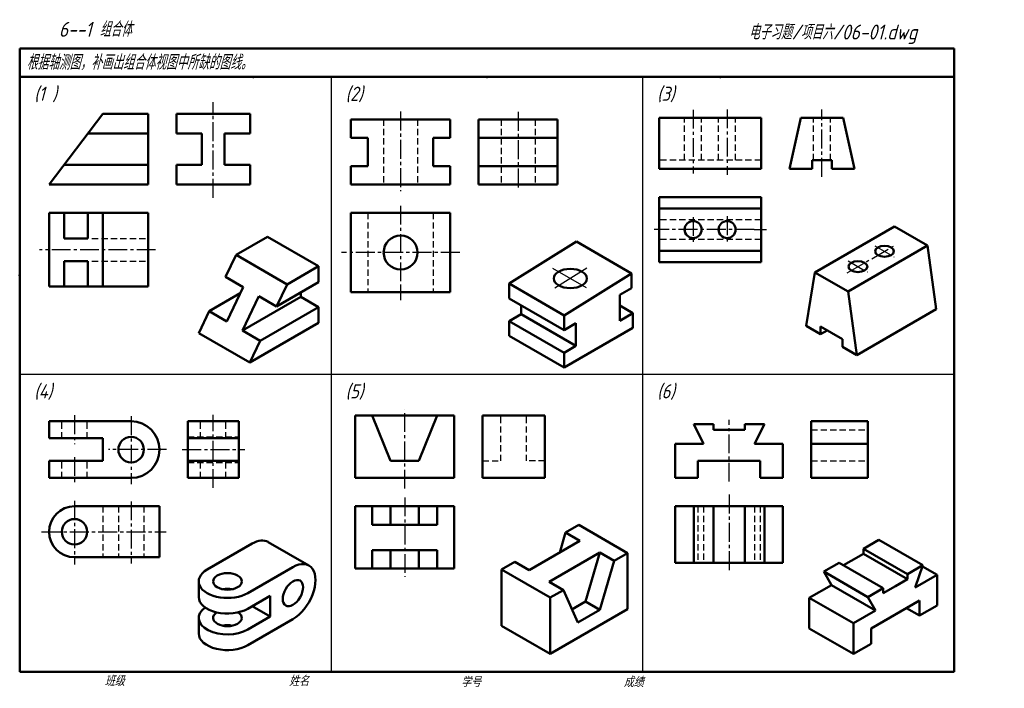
# Model space of a CAD drawing. Header units: millimetres. Extents: x 79 to 427, y 66 to 302.
import ezdxf

# ---------------------------------------------------------------- set-up
doc = ezdxf.new("R2010")
doc.units = ezdxf.units.MM
doc.header["$LTSCALE"] = 0.7
for name, pattern in [('CENTER2', [28.575, 19.05, -3.175, 3.175, -3.175]), ('DASHED2', [9.525, 6.35, -3.175]), ('HIDDEN2', [4.7625, 3.175, -1.5875])]:
    doc.linetypes.add(name, pattern=pattern)
for name, color, linetype, lineweight in [('文字层', 227, 'Continuous', 20), ('点画线层', 3, 'CENTER2', 25), ('答案层', 1, 'Continuous', 25), ('粗实线层', 7, 'Continuous', 50), ('虚线层', 2, 'DASHED2', 25)]:
    doc.layers.add(name, color=color, linetype=linetype, lineweight=lineweight)
doc.layers.add('细实线层', color=7, linetype='Continuous')
doc.styles.add('工程字体（斜）', font='gbeitc.shx', dxfattribs={"bigfont": 'gbcbig.shx'})
doc.styles.add('工程斜体', font='gbeitc.shx', dxfattribs={"bigfont": 'gbcbig.shx'})

msp = doc.modelspace()

# ---------------------------------------------------------------- linework, layer by layer
at = {"layer": '点画线层', "color": 7, "ltscale": 0.5}
for p, q in [((147.26, 239.34), (147.26, 273.07)), ((213.4, 269.82), (213.4, 241.74)), ((254.9, 269.66), (254.9, 242.22)), ((316.73, 270.45), (316.73, 247.96)), ((328.73, 270.56), (328.73, 247.41)), ((362.23, 246.8), (362.23, 270.56)), ((213.4, 236.56), (213.4, 208)), ((316.73, 232.55), (316.73, 223.8)), ((328.73, 232.82), (328.73, 223.87)), ((338.27, 228.13), (303, 228.13)), ((371.15, 212.87), (388.25, 222.75)), ((126.9, 221.03), (85.92, 221.03)), ((234.34, 220.03), (192.56, 220.03)), ((380.94, 222.43), (387.69, 218.53)), ((371.52, 217.07), (378.27, 213.17)), ((214.88, 136.72), (214.88, 164.51)), ((98.26, 162.66), (98.26, 152.37)), ((118.26, 162.23), (118.26, 138.32)), ((329.46, 139.19), (329.46, 160.97)), ((130.71, 150.47), (110.27, 150.47)), ((136.34, 150.47), (158.48, 150.47)), ((98.26, 147.85), (98.26, 138.16)), ((98.26, 132.39), (98.26, 109.97)), ((118.26, 132.22), (118.26, 110.29)), ((214.88, 133.61), (214.88, 105.55)), ((329.46, 134.61), (329.46, 107.73)), ((86.64, 121.47), (130.59, 121.47))]:
    msp.add_line(p, q, dxfattribs=at)
at = {"layer": '点画线层', "color": 7}
for p, q in [((338.27, 228.13), (342.6, 228.13)), ((213.4, 208), (213.4, 203.2))]:
    msp.add_line(p, q, dxfattribs=at)
at = {"layer": '点画线层', "color": 1, "ltscale": 0.5}
msp.add_line((147.26, 136.96), (147.26, 162.76), dxfattribs=at)
at = {"layer": '答案层', "linetype": 'HIDDEN2'}
for p, q in [((207.4, 267.03), (207.4, 244.03)), ((219.4, 267.03), (219.4, 244.03)), ((313.73, 252.63), (313.73, 267.63)), ((319.73, 252.63), (319.73, 267.63)), ((325.73, 252.63), (325.73, 267.63)), ((331.73, 252.63), (331.73, 267.63)), ((359.23, 252.63), (359.23, 267.63)), ((365.23, 252.63), (365.23, 267.63)), ((340.73, 252.63), (304.73, 252.63)), ((201.9, 234.03), (201.9, 206.03)), ((224.9, 234.03), (224.9, 206.03)), ((340.73, 231.63), (304.73, 231.63)), ((104.44, 225.03), (124.26, 225.03)), ((340.73, 224.63), (304.73, 224.63)), ((104.44, 217.03), (124.26, 217.03)), ((142.76, 154.47), (142.76, 160.47)), ((151.76, 154.47), (151.76, 160.47)), ((358.46, 157.47), (378.46, 157.47)), ((138.26, 154.97), (156.26, 154.97)), ((142.76, 140.47), (142.76, 146.47)), ((151.76, 140.47), (151.76, 146.47)), ((358.46, 146.47), (378.46, 146.47)), ((138.26, 145.97), (156.26, 145.97)), ((108.26, 130.47), (108.26, 112.47)), ((113.76, 130.47), (113.76, 112.47)), ((122.76, 130.47), (122.76, 112.47)), ((318.46, 130.47), (318.46, 110.47)), ((320.46, 130.47), (320.46, 110.47)), ((338.46, 130.47), (338.46, 110.47)), ((340.46, 130.47), (340.46, 110.47))]:
    msp.add_line(p, q, dxfattribs=at)
at = {"layer": '答案层', "lineweight": 50}
for p, q in [((124.26, 262.03), (102.94, 262.03)), ((240.9, 260.53), (268.9, 260.53)), ((124.26, 251.03), (94.58, 251.03)), ((240.9, 250.53), (268.9, 250.53)), ((94.58, 234.03), (94.58, 225.03)), ((102.94, 234.03), (102.94, 225.03)), ((108.26, 234.03), (108.26, 208.03)), ((340.73, 235.63), (304.73, 235.63)), ((102.94, 225.03), (94.58, 225.03)), ((340.73, 220.63), (304.73, 220.63)), ((102.94, 217.03), (94.58, 217.03)), ((94.58, 217.03), (94.58, 208.03)), ((102.94, 217.03), (102.94, 208.03)), ((203.38, 162.47), (226.38, 162.47)), ((138.26, 154.47), (156.26, 154.47)), ((358.46, 152.47), (378.46, 152.47)), ((138.26, 146.47), (156.26, 146.47)), ((203.38, 130.47), (203.38, 123.97)), ((209.88, 130.47), (209.88, 123.97)), ((219.88, 130.47), (219.88, 123.97)), ((226.38, 130.47), (226.38, 123.97)), ((316.96, 130.47), (316.96, 110.47)), ((323.96, 130.47), (323.96, 110.47)), ((334.96, 130.47), (334.96, 110.47)), ((341.96, 130.47), (341.96, 110.47)), ((226.38, 123.97), (203.38, 123.97)), ((226.38, 114.97), (203.38, 114.97)), ((203.38, 114.97), (203.38, 108.47)), ((209.88, 114.97), (209.88, 108.47)), ((219.88, 114.97), (219.88, 108.47)), ((226.38, 114.97), (226.38, 108.47))]:
    msp.add_line(p, q, dxfattribs=at)
at = {"layer": '粗实线层', "color": 7, "ltscale": 0.5}
for p, q in [((408.91, 292.03), (78.91, 292.03)), ((78.91, 292.03), (78.91, 282.03)), ((408.91, 282.03), (408.91, 292.03)), ((78.91, 282.03), (78.91, 72.03)), ((238.88, 282.03), (78.91, 282.03)), ((408.91, 282.03), (238.88, 282.03)), ((408.91, 72.03), (408.91, 282.03)), ((108.26, 269.03), (89.26, 244.03)), ((124.26, 269.03), (108.26, 269.03)), ((124.26, 244.03), (124.26, 269.03)), ((160.26, 269.03), (134.26, 269.03)), ((134.26, 269.03), (134.26, 262.03)), ((160.26, 269.03), (160.26, 262.03)), ((230.9, 267.03), (195.9, 267.03)), ((195.9, 267.03), (195.9, 260.53)), ((230.9, 260.53), (230.9, 267.03)), ((268.9, 267.03), (240.9, 267.03)), ((240.9, 267.03), (240.9, 244.03)), ((268.9, 244.03), (268.9, 267.03)), ((340.73, 267.63), (304.73, 267.63)), ((304.73, 267.63), (304.73, 249.63)), ((340.73, 249.63), (340.73, 267.63)), ((354.73, 267.63), (350.73, 249.63)), ((369.73, 267.63), (354.73, 267.63)), ((369.73, 267.63), (373.73, 249.63)), ((134.26, 262.03), (143.26, 262.03)), ((143.26, 262.03), (143.26, 251.03)), ((160.26, 262.03), (151.26, 262.03)), ((151.26, 262.03), (151.26, 251.03)), ((195.9, 260.53), (201.9, 260.53)), ((201.9, 260.53), (201.9, 250.53)), ((230.9, 260.53), (224.9, 260.53)), ((224.9, 260.53), (224.9, 250.53)), ((134.26, 244.03), (134.26, 251.03)), ((134.26, 251.03), (143.26, 251.03)), ((160.26, 251.03), (151.26, 251.03)), ((160.26, 244.03), (160.26, 251.03)), ((195.9, 250.53), (195.9, 244.03)), ((201.9, 250.53), (195.9, 250.53)), ((224.9, 250.53), (230.9, 250.53)), ((230.9, 244.03), (230.9, 250.53)), ((365.73, 252.63), (358.73, 252.63)), ((358.73, 252.63), (358.73, 249.63)), ((365.73, 252.63), (365.73, 249.63)), ((304.73, 249.63), (340.73, 249.63)), ((350.73, 249.63), (358.73, 249.63)), ((365.73, 249.63), (373.73, 249.63)), ((124.26, 244.03), (89.26, 244.03)), ((134.26, 244.03), (160.26, 244.03)), ((195.9, 244.03), (230.9, 244.03)), ((240.9, 244.03), (268.9, 244.03)), ((304.73, 239.63), (340.73, 239.63)), ((304.73, 216.63), (304.73, 239.63)), ((340.73, 239.63), (340.73, 216.63)), ((124.26, 234.03), (89.26, 234.03)), ((89.26, 208.03), (89.26, 234.03)), ((124.26, 234.03), (124.26, 208.03)), ((195.9, 234.03), (230.9, 234.03)), ((195.9, 234.03), (195.9, 206.03)), ((230.9, 206.03), (230.9, 234.03)), ((359.76, 213.05), (387.82, 229.25)), ((399.52, 222.5), (387.82, 229.25)), ((166.41, 225.58), (155.33, 219.18)), ((184.43, 215.18), (166.41, 225.58)), ((251.81, 209.06), (275.56, 223.88)), ((294.96, 212.68), (275.56, 223.88)), ((155.33, 219.18), (151.64, 211.45)), ((173.34, 208.78), (155.33, 219.18)), ((371.46, 206.3), (399.52, 222.5)), ((399.52, 222.5), (402.63, 200)), ((340.73, 216.63), (304.73, 216.63)), ((184.43, 215.18), (173.34, 208.78)), ((184.43, 215.18), (184.43, 209.58)), ((271.2, 197.86), (294.96, 212.68)), ((294.96, 212.68), (294.96, 207.48)), ((359.76, 213.05), (356.65, 194.15)), ((371.46, 206.3), (359.76, 213.05)), ((151.64, 211.45), (157.88, 207.85)), ((184.43, 209.58), (169.65, 201.05)), ((173.34, 208.78), (169.65, 201.05)), ((251.81, 203.86), (251.81, 209.06)), ((271.2, 197.86), (251.81, 209.06)), ((124.26, 208.03), (89.26, 208.03)), ((145.85, 199.31), (156.82, 205.65)), ((157.88, 207.85), (152.09, 195.71)), ((178.19, 204.38), (178.19, 205.98)), ((195.9, 206.03), (230.9, 206.03)), ((294.96, 207.48), (290.81, 205.08)), ((371.46, 206.3), (374.57, 183.8)), ((163.42, 204.65), (157.63, 192.51)), ((178.19, 204.38), (157.63, 192.51)), ((169.65, 201.05), (163.42, 204.65)), ((184.43, 200.78), (178.19, 204.38)), ((271.2, 192.66), (251.81, 203.86)), ((290.81, 205.08), (290.81, 195.98)), ((145.85, 199.31), (142.16, 191.58)), ((145.85, 199.31), (152.09, 195.71)), ((184.43, 200.78), (163.86, 188.91)), ((184.43, 195.18), (184.43, 200.78)), ((255.96, 198.26), (251.81, 195.86)), ((255.96, 198.26), (255.96, 201.46)), ((275.36, 187.06), (255.96, 198.26)), ((295.45, 198.66), (290.81, 201.34)), ((290.81, 195.98), (295.45, 198.66)), ((295.45, 193.46), (295.45, 198.66)), ((402.63, 200), (374.57, 183.8)), ((184.43, 195.18), (160.18, 181.18)), ((271.2, 184.66), (251.81, 195.86)), ((251.81, 195.86), (251.81, 190.66)), ((271.2, 192.66), (271.2, 197.86)), ((275.36, 195.06), (271.2, 192.66)), ((275.36, 187.06), (275.36, 195.06)), ((160.18, 181.18), (142.16, 191.58)), ((163.86, 188.91), (157.63, 192.51)), ((295.45, 193.46), (271.2, 179.46)), ((361.71, 191.23), (356.65, 194.15)), ((369.51, 189.43), (361.71, 193.93)), ((361.71, 193.93), (361.71, 191.23)), ((163.86, 188.91), (160.18, 181.18)), ((251.81, 190.66), (271.2, 179.46)), ((369.51, 189.43), (369.51, 186.73)), ((271.2, 184.66), (275.36, 187.06)), ((271.2, 184.66), (275.36, 187.06)), ((271.2, 179.46), (271.2, 184.66)), ((374.57, 183.8), (369.51, 186.73)), ((118.26, 160.47), (89.26, 160.47)), ((89.26, 160.47), (89.26, 154.47)), ((138.26, 140.47), (138.26, 160.47)), ((156.26, 160.47), (138.26, 160.47)), ((156.26, 140.47), (156.26, 160.47)), ((197.38, 140.47), (197.38, 162.47)), ((197.38, 162.47), (203.38, 162.47)), ((209.88, 146.47), (203.38, 162.47)), ((219.88, 146.47), (226.38, 162.47)), ((232.38, 162.47), (226.38, 162.47)), ((232.38, 140.47), (232.38, 162.47)), ((264.38, 162.47), (242.38, 162.47)), ((242.38, 162.47), (242.38, 140.47)), ((264.38, 140.47), (264.38, 162.47)), ((378.46, 160.47), (358.46, 160.47)), ((358.46, 160.47), (358.46, 140.47)), ((378.46, 140.47), (378.46, 160.47)), ((323.96, 159.47), (316.96, 159.47)), ((316.96, 159.47), (320.46, 152.47)), ((323.96, 157.47), (323.96, 159.47)), ((329.46, 157.47), (323.96, 157.47)), ((329.46, 157.47), (334.96, 157.47)), ((334.96, 157.47), (334.96, 159.47)), ((334.96, 159.47), (341.96, 159.47)), ((341.96, 159.47), (338.46, 152.47)), ((89.26, 154.47), (108.26, 154.47)), ((108.26, 154.47), (108.26, 146.47)), ((310.46, 140.47), (310.46, 152.47)), ((310.46, 152.47), (320.46, 152.47)), ((348.46, 152.47), (338.46, 152.47)), ((348.46, 140.47), (348.46, 152.47)), ((108.26, 146.47), (89.26, 146.47)), ((89.26, 146.47), (89.26, 140.47)), ((209.88, 146.47), (219.88, 146.47)), ((318.46, 140.47), (318.46, 146.47)), ((318.46, 146.47), (340.46, 146.47)), ((340.46, 140.47), (340.46, 146.47)), ((89.26, 140.47), (118.26, 140.47)), ((138.26, 140.47), (156.26, 140.47)), ((197.38, 140.47), (232.38, 140.47)), ((242.38, 140.47), (264.38, 140.47)), ((310.46, 140.47), (318.46, 140.47)), ((348.46, 140.47), (340.46, 140.47)), ((358.46, 140.47), (378.46, 140.47)), ((98.26, 130.47), (128.26, 130.47)), ((128.26, 130.47), (128.26, 112.47)), ((197.38, 130.47), (232.38, 130.47)), ((197.38, 108.47), (197.38, 130.47)), ((232.38, 130.47), (232.38, 108.47)), ((348.46, 130.47), (310.46, 130.47)), ((310.46, 130.47), (310.46, 110.47)), ((348.46, 110.47), (348.46, 130.47)), ((276.38, 123.88), (271.71, 121.18)), ((276.38, 123.88), (293.53, 113.98)), ((258.85, 107.9), (276.77, 118.25)), ((269.65, 114.14), (271.71, 121.18)), ((271.71, 121.18), (276.77, 118.25)), ((376.88, 115.51), (382.33, 118.66)), ((382.33, 118.66), (397.92, 109.66)), ((161.04, 117.32), (145.11, 108.12)), ((166.68, 117.87), (181.02, 109.59)), ((376.88, 113.71), (376.88, 115.51)), ((376.88, 115.51), (392.47, 106.51)), ((128.26, 112.47), (98.26, 112.47)), ((283.79, 114.2), (265.86, 103.85)), ((278.72, 96.88), (283.79, 114.2)), ((288.86, 111.28), (283.79, 114.2)), ((283.79, 114.2), (288.86, 111.28)), ((283.79, 93.95), (288.86, 111.28)), ((293.53, 113.98), (288.86, 111.28)), ((293.53, 94.18), (293.53, 113.98)), ((372.59, 111.23), (376.88, 113.71)), ((175.39, 109.04), (159.45, 99.84)), ((232.38, 108.47), (197.38, 108.47)), ((249.1, 108.13), (253.78, 110.83)), ((249.1, 88.33), (249.1, 108.13)), ((249.1, 108.13), (266.25, 98.23)), ((253.78, 110.83), (258.85, 107.9)), ((253.78, 110.83), (258.85, 107.9)), ((310.46, 110.47), (348.46, 110.47)), ((368.3, 110.56), (362.85, 107.41)), ((368.3, 110.56), (383.89, 101.56)), ((372.59, 111.23), (369.86, 109.66)), ((392.47, 106.51), (397.92, 109.66)), ((397.92, 109.66), (395.19, 101.78)), ((402.99, 106.28), (397.79, 109.28)), ((362.85, 107.41), (365.58, 102.68)), ((362.85, 107.41), (378.44, 98.41)), ((388.18, 102.23), (392.47, 104.71)), ((392.47, 104.71), (392.47, 106.51)), ((402.99, 106.28), (395.19, 101.78)), ((402.99, 95.48), (402.99, 106.28)), ((142.14, 103.94), (142.14, 98.46)), ((265.86, 103.85), (270.93, 100.93)), ((266.25, 98.23), (270.93, 100.93)), ((275.99, 89.45), (270.93, 100.93)), ((357.78, 98.18), (365.58, 102.68)), ((365.58, 102.68), (381.16, 93.68)), ((383.89, 101.56), (378.44, 98.41)), ((388.18, 102.23), (383.89, 99.76)), ((383.89, 99.76), (383.89, 101.56)), ((167.42, 98.92), (159.45, 94.32)), ((167.42, 98.92), (167.42, 91.56)), ((266.25, 78.43), (266.25, 98.23)), ((357.78, 87.38), (357.78, 98.18)), ((357.78, 98.18), (373.37, 89.18)), ((378.44, 98.41), (381.16, 93.68)), ((161.04, 95.24), (167.42, 91.56)), ((293.53, 94.18), (266.25, 78.43)), ((278.72, 96.88), (273.94, 94.11)), ((283.79, 93.95), (275.99, 89.45)), ((278.72, 96.88), (283.79, 93.95)), ((396.75, 97.28), (379.61, 87.38)), ((396.75, 91.88), (392.08, 94.58)), ((396.75, 91.88), (396.75, 97.28)), ((402.99, 95.48), (396.75, 91.88)), ((142.14, 91.1), (142.14, 85.58)), ((167.42, 91.56), (159.45, 86.96)), ((175.39, 90.64), (159.45, 81.44)), ((373.37, 89.18), (381.16, 93.68)), ((266.25, 78.43), (249.1, 88.33)), ((373.37, 78.38), (357.78, 87.38)), ((373.37, 78.38), (373.37, 89.18)), ((379.61, 87.38), (379.61, 81.98)), ((379.61, 81.98), (373.37, 78.38)), ((78.91, 72.03), (408.91, 72.03))]:
    msp.add_line(p, q, dxfattribs=at)
at = {"layer": '粗实线层'}
msp.add_line((361.71, 191.23), (364.05, 192.58), dxfattribs=at)
at = {"layer": '粗实线层', "color": 7}
msp.add_line((376.88, 113.71), (392.47, 104.71), dxfattribs=at)
at = {"layer": '粗实线层', "color": 7, "ltscale": 0.5}
for centre, radius in [((316.73, 228.13), 3), ((328.73, 228.13), 3), ((213.45, 220.03), 6), ((118.26, 150.47), 4.5), ((98.26, 121.47), 4.5)]:
    msp.add_circle(centre, radius, dxfattribs=at)
for centre, radius, start, end in [((118.26, 150.47), 10, 270, 90), ((98.26, 121.47), 9, 90, 270)]:
    msp.add_arc(centre, radius, start, end, dxfattribs=at)
for centre, major_axis in [((384.32, 220.48), (-3.31, 0)), ((374.96, 215.08), (-3.31, 0)), ((273.38, 210.87), (-5.88, 0)), ((152.28, 103.98), (-5.07, 0)), ((175.39, 99.84), (-2.54, -4.39))]:
    msp.add_ellipse(centre, major_axis=major_axis, ratio=0.57735, dxfattribs=at)
for centre, major_axis, start_param, end_param in [((161.04, 108.12), (-5.63, -9.76), 3.141522, 3.926991), ((175.39, 99.84), (-5.63, -9.76), 0.785398, 3.926991), ((152.28, 103.98), (-10.14, 0), 5.497787, 8.63938), ((152.28, 98.43), (-5.07, 0), 4.388274, 5.036504), ((152.28, 98.46), (-10.14, 0), 6.283167, 8.63938), ((152.28, 91.1), (-10.14, 0), 5.603511, 8.63938), ((152.28, 91.1), (-5.07, 0), 5.561758, 10.146206), ((152.28, 85.58), (-5.07, 0), 4.372552, 5.052226), ((152.28, 85.58), (-10.14, 0), 6.283185, 8.63938)]:
    msp.add_ellipse(centre, major_axis=major_axis, ratio=0.57735, start_param=start_param, end_param=end_param, dxfattribs=at)
at = {"layer": '粗实线层', "color": 7}
for p in [(161.41, 282.03), (243.91, 282.03), (326.41, 282.03), (78.91, 212.03)]:
    msp.add_point(p, dxfattribs=at)
at = {"layer": '细实线层', "color": 7, "ltscale": 0.5}
for p, q in [((188.91, 282.03), (188.91, 72.03)), ((298.91, 282.03), (298.91, 72.03)), ((279.08, 207.58), (267.25, 214.41)), ((279.16, 214.47), (267.93, 207.46)), ((408.91, 177.03), (78.91, 177.03))]:
    msp.add_line(p, q, dxfattribs=at)
at = {"layer": '细实线层', "color": 7}
msp.add_point((78.91, 212.03), dxfattribs=at)
at = {"layer": '虚线层', "color": 7, "ltscale": 0.5}
for p, q in [((248.9, 267.03), (248.9, 244.03)), ((260.9, 267.03), (260.9, 244.03)), ((93.76, 154.47), (93.76, 160.47)), ((102.76, 154.47), (102.76, 160.47)), ((248.88, 146.47), (248.88, 162.47)), ((257.88, 146.47), (257.88, 162.47)), ((93.76, 140.47), (93.76, 146.47)), ((102.76, 140.47), (102.76, 146.47)), ((242.38, 146.47), (248.88, 146.47)), ((264.38, 146.47), (257.88, 146.47))]:
    msp.add_line(p, q, dxfattribs=at)

# ---------------------------------------------------------------- texts
at = {"layer": '文字层', "color": 7, "style": '工程字体（斜）'}
for s, p in [('班级', (108.94, 67.06)), ('姓名', (174.03, 67.04)), ('学号', (234.8, 66.66)), ('成绩', (292.23, 66.66))]:
    msp.add_text(s, height=3.5, dxfattribs=at).set_placement(p)
at = {"layer": '细实线层', "color": 7, "ltscale": 0.5}
for s, style, p in [('   6--1 组合体  ', '工程字体（斜）', (84.19, 296.2)), ('电子习题/项目六/06-01.dwg', '工程斜体', (336.39, 295.23)), ('根据轴测图，补画出组合体视图中所缺的图线。', '工程斜体', (81.38, 284.56))]:
    msp.add_text(s, height=5.25, dxfattribs=dict(at, style=style)).set_placement(p)
at = {"layer": '细实线层', "color": 7, "char_height": 5, "width": 7.7909, "attachment_point": 1, "style": '工程斜体'}
for s, insert in [('(1 )', (84.01, 278.57)), ('(2)', (194.01, 278.57)), ('(3)', (304.01, 278.57)), ('(4)', (84.01, 173.57)), ('(5)', (194.01, 173.57)), ('(6)', (304.01, 173.57))]:
    msp.add_mtext(s, dxfattribs=dict(at, insert=insert))

doc.saveas('drawing.dxf')
